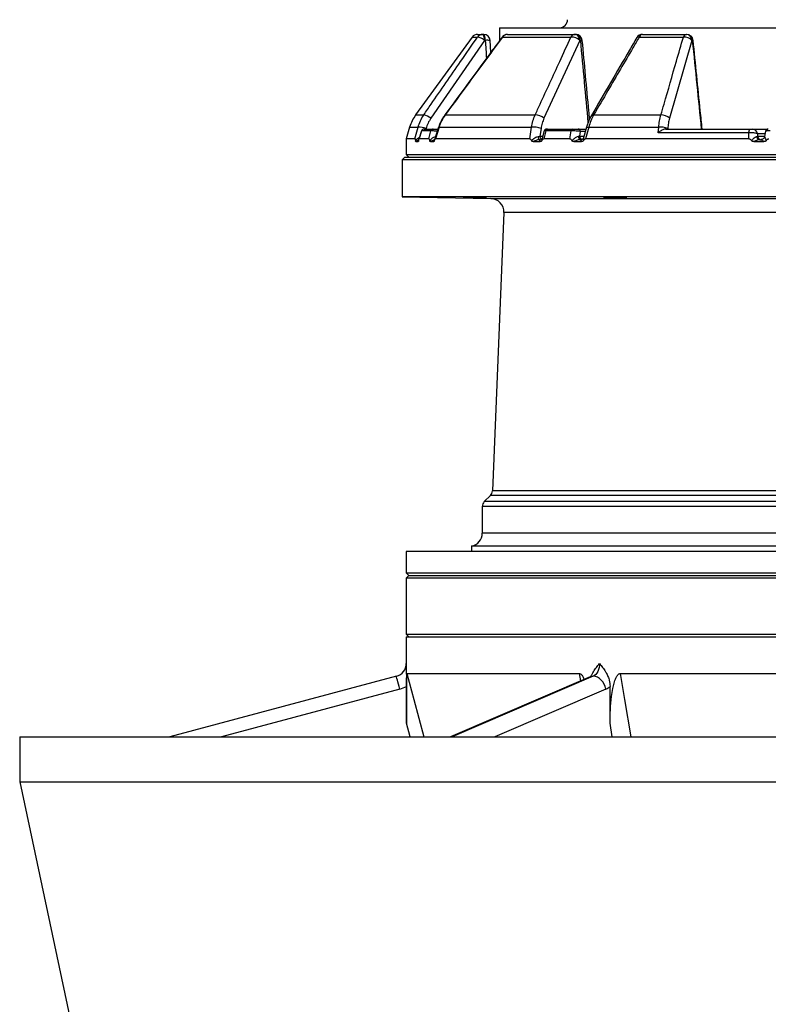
# Model space of a CAD drawing. Header units: millimetres. Extents: x 1225 to 2867, y 133 to 3867.
# Tile 4 of 11: x 1371 to 1932, y 1252 to 1991. Entities that reach past the tile are written whole.
import ezdxf

# ---------------------------------------------------------------- set-up
doc = ezdxf.new("R2010")
doc.units = ezdxf.units.MM

msp = doc.modelspace()

# ---------------------------------------------------------------- linework, layer by layer
at = {"color": 7, "linetype": 'Continuous', "lineweight": 25}
for p, q in [((1714.08, 1980), (1717.99, 1980)), ((1717.99, 1980), (1718.54, 1980)), ((1730.54, 1985), (1730.54, 1975.33)), ((1730.54, 1985), (2045.54, 1985)), ((1736.51, 1980), (1787.22, 1980)), ((1787.22, 1980), (1787.63, 1980)), ((1837.84, 1980), (1870.55, 1980)), ((1870.55, 1980), (1870.83, 1980)), ((1710.04, 1977.94), (1667.59, 1919.52)), ((1719.27, 1975.44), (1678.95, 1917.02)), ((1719.83, 1975.44), (1719.27, 1975.44)), ((1724.09, 1966.58), (1723.53, 1975.32)), ((1732.74, 1977.94), (1784.07, 1977.94)), ((1790.75, 1975.44), (1763.87, 1917.02)), ((1791.15, 1975.44), (1790.75, 1975.44)), ((1835.31, 1977.94), (1868.41, 1977.94)), ((1874.86, 1975.44), (1858, 1917.02)), ((1875.15, 1975.44), (1874.86, 1975.44)), ((1689.73, 1919.52), (1757.26, 1919.52)), ((1801.12, 1919.52), (1851.61, 1919.52)), ((1663.08, 1910.32), (1660.54, 1901.65)), ((1667.09, 1901.65), (1669.41, 1910.32)), ((1671.94, 1907.6), (1670.02, 1901.26)), ((1672.09, 1907.56), (1670.29, 1901.65)), ((1679.02, 1907.56), (1672.09, 1907.56)), ((1673.96, 1909), (1680.86, 1909)), ((1677.5, 1901.65), (1679.02, 1907.56)), ((1684.77, 1910.45), (1681.76, 1900.81)), ((1685.14, 1910.32), (1682.42, 1901.65)), ((1685.14, 1910.32), (1754.46, 1910.32)), ((1753.16, 1901.65), (1754.46, 1910.32)), ((1761.63, 1909.35), (1760.79, 1903.74)), ((1763.89, 1907.53), (1762.39, 1901.89)), ((1765.22, 1907.56), (1763.63, 1901.65)), ((1784.16, 1907.56), (1765.22, 1907.56)), ((1766.62, 1909), (1785.47, 1909)), ((1783.32, 1901.65), (1784.16, 1907.56)), ((1789.63, 1909), (1795.3, 1909)), ((1791.04, 1907.18), (1790.55, 1903.74)), ((1795.65, 1910.28), (1793.45, 1902.26)), ((1797.44, 1910.32), (1795.05, 1901.65)), ((1797.44, 1910.32), (1849.93, 1910.32)), ((1849.63, 1906.13), (1849.93, 1910.32)), ((1917.54, 1906.13), (1849.63, 1906.13)), ((1855.23, 1909), (1918.82, 1909)), ((1856.69, 1909.35), (1856.67, 1909)), ((1917.57, 1901.65), (1917.54, 1906.13)), ((1920.1, 1909), (1931.82, 1909)), ((1929.98, 1907.33), (1929.36, 1903.47)), ((1932.07, 1909), (1932, 1909)), ((1660.54, 1901.65), (1660.54, 1890)), ((1667.09, 1901.65), (1660.54, 1901.65)), ((1667.83, 1899.52), (1669.45, 1899.52)), ((1677.5, 1901.65), (1670.29, 1901.65)), ((1678.66, 1899.52), (1681.15, 1899.52)), ((1753.16, 1901.65), (1682.42, 1901.65)), ((1755.71, 1899.52), (1761.01, 1899.52)), ((1759.39, 1903.48), (1760.79, 1903.74)), ((1760.72, 1901), (1761.2, 1901)), ((1783.32, 1901.65), (1763.63, 1901.65)), ((1786.17, 1899.52), (1792.1, 1899.52)), ((1789.65, 1903.57), (1790.55, 1903.74)), ((1791.27, 1901), (1791.8, 1901)), ((1792.15, 1901), (1791.27, 1901)), ((1917.57, 1901.65), (1795.05, 1901.65)), ((1921.26, 1899.52), (1928.82, 1899.52)), ((1923.28, 1903.48), (1923.96, 1903.74)), ((1923.95, 1905.35), (1923.96, 1903.74)), ((1925.75, 1901), (1926.43, 1901)), ((1926.08, 1901), (1925.75, 1901)), ((1659.54, 1888), (1657.54, 1886)), ((1657.54, 1886), (1657.54, 1858)), ((2045.54, 1886), (1657.54, 1886)), ((1659.54, 1888), (2045.54, 1888)), ((1660.54, 1890), (1662.54, 1888)), ((1660.54, 1890), (2430.54, 1890)), ((1657.54, 1858), (1724, 1856.84)), ((2432.93, 1858), (1657.54, 1858)), ((1733.81, 1846.43), (1725.15, 1637.49)), ((1723.69, 1634.16), (1719, 1629.47)), ((1717.54, 1625.93), (1717.54, 1605.82)), ((1709.54, 1596.03), (1709.54, 1592)), ((2381.54, 1596.03), (1709.54, 1596.03)), ((1660.54, 1592), (1660.54, 1576)), ((2430.54, 1592), (1660.54, 1592)), ((1660.54, 1576), (1662.54, 1574)), ((1660.54, 1576), (2430.54, 1576)), ((1662.54, 1574), (1660.54, 1572)), ((1662.54, 1574), (2323.86, 1574)), ((1660.54, 1572), (1660.54, 1530)), ((2323.77, 1572), (1660.54, 1572)), ((1660.54, 1530), (1662.54, 1528)), ((1660.54, 1530), (2323.77, 1530)), ((1660.54, 1528), (1660.54, 1508.17)), ((1660.54, 1528), (2430.54, 1528)), ((1661.03, 1500.5), (1790.55, 1500.5)), ((1821.05, 1500.5), (2112.07, 1500.5)), ((1653.12, 1498.52), (1483.26, 1453)), ((1798.54, 1498.04), (1693.73, 1453)), ((1800.87, 1498.52), (1694.96, 1453)), ((1655.71, 1488.86), (1521.9, 1453)), ((1660.67, 1490.93), (1660.67, 1463.32)), ((1810.3, 1488.86), (1726.87, 1453)), ((1813.39, 1463.32), (1813.39, 1490.93)), ((1663.43, 1453), (1660.67, 1463.32)), ((1815.12, 1453), (1813.39, 1463.32)), ((1370.54, 1453), (1370.54, 1419.35)), ((1370.54, 1453), (2720.54, 1453)), ((1370.54, 1419.35), (1409.98, 1233.79)), ((1370.54, 1419.35), (2720.54, 1419.35))]:
    msp.add_line(p, q, dxfattribs=at)
at = {"color": 1, "linetype": 'Continuous', "lineweight": 25}
for p, q in [((1710.04, 1977.94), (1713.99, 1977.94)), ((1667.59, 1919.52), (1673.68, 1919.52)), ((1663.08, 1910.32), (1669.41, 1910.32)), ((1672.09, 1907.56), (1672.03, 1907.57)), ((1675.42, 1909.35), (1675.32, 1909)), ((1794.8, 1907.18), (1791.04, 1907.18)), ((1669.45, 1899.52), (1669.78, 1899.99)), ((1760.79, 1903.74), (1762.88, 1903.74)), ((1790.55, 1903.74), (1793.86, 1903.74)), ((1929.66, 1905.35), (1923.95, 1905.35)), ((1923.96, 1903.74), (1929.4, 1903.74)), ((1724, 1856.84), (2366.39, 1856.84)), ((2356.39, 1846.43), (1733.81, 1846.43)), ((2367.38, 1634.16), (1723.69, 1634.16)), ((2365.92, 1637.49), (1725.15, 1637.49)), ((2373.54, 1625.93), (1717.54, 1625.93)), ((2372.07, 1629.47), (1719, 1629.47)), ((2373.54, 1605.82), (1717.54, 1605.82)), ((1791.47, 1495.01), (1790.55, 1500.5))]:
    msp.add_line(p, q, dxfattribs=at)
at = {"color": 7, "linetype": 'Continuous', "lineweight": 25, "flags": 128}
for points in [[(1719.27, 1975.44), (1719.23, 1976.35), (1719.15, 1977.21), (1719.02, 1978), (1718.86, 1978.69), (1718.67, 1979.25), (1718.45, 1979.66), (1718.22, 1979.92), (1717.99, 1980)], [(1719.83, 1975.44), (1719.78, 1976.35), (1719.7, 1977.21), (1719.57, 1978), (1719.41, 1978.69), (1719.22, 1979.25), (1719.01, 1979.66), (1718.78, 1979.92), (1718.54, 1980)], [(1790.75, 1975.44), (1790.63, 1976.35), (1790.4, 1977.21), (1790.05, 1978), (1789.61, 1978.69), (1789.09, 1979.25), (1788.51, 1979.66), (1787.88, 1979.92), (1787.22, 1980)], [(1791.15, 1975.44), (1791.03, 1976.35), (1790.8, 1977.21), (1790.46, 1978), (1790.02, 1978.69), (1789.49, 1979.25), (1788.91, 1979.66), (1788.28, 1979.92), (1787.63, 1980)], [(1719.27, 1975.44), (1718.46, 1976.02), (1717.63, 1976.56), (1716.81, 1977.04), (1716.04, 1977.43), (1715.34, 1977.73), (1714.75, 1977.92), (1714.3, 1977.99), (1713.99, 1977.94)], [(1917.54, 1906.13), (1917.61, 1906.73), (1917.72, 1907.28), (1917.86, 1907.78), (1918.02, 1908.2), (1918.2, 1908.55), (1918.4, 1908.8), (1918.6, 1908.95), (1918.82, 1909)], [(1759.39, 1903.48), (1759.45, 1902.97), (1759.55, 1902.5), (1759.68, 1902.07), (1759.85, 1901.7), (1760.05, 1901.4), (1760.26, 1901.18), (1760.49, 1901.05), (1760.72, 1901)], [(1789.65, 1903.57), (1789.72, 1903.05), (1789.84, 1902.56), (1790, 1902.12), (1790.2, 1901.73), (1790.43, 1901.42), (1790.7, 1901.19), (1790.98, 1901.05), (1791.27, 1901)], [(1805.49, 1508.17), (1805.41, 1506.55), (1805.16, 1504.96), (1804.76, 1503.46), (1804.2, 1502.09), (1803.52, 1500.88), (1802.72, 1499.86), (1801.83, 1499.07), (1800.87, 1498.52)], [(1661.03, 1500.5), (1666.21, 1481.18), (1673.77, 1453)], [(1821.05, 1500.5), (1824.28, 1481.18), (1828.99, 1453)], [(1655.71, 1488.86), (1655.21, 1490.74), (1654.72, 1492.55), (1654.27, 1494.22), (1653.88, 1495.69), (1653.56, 1496.89), (1653.32, 1497.78), (1653.17, 1498.33), (1653.12, 1498.52)], [(1810.3, 1488.86), (1809.84, 1490.74), (1809.09, 1492.55), (1808.09, 1494.22), (1806.87, 1495.69), (1805.49, 1496.89), (1803.99, 1497.78), (1802.43, 1498.33), (1800.87, 1498.52)]]:
    msp.add_lwpolyline(points, dxfattribs=at)
at = {"color": 1, "linetype": 'Continuous', "lineweight": 25, "flags": 128}
for points in [[(1732.49, 1977.97), (1732.53, 1977.99), (1732.74, 1977.94)], [(1689.51, 1919.54), (1689.54, 1919.56), (1689.73, 1919.52)], [(1684.89, 1910.41), (1684.93, 1910.4), (1685.14, 1910.32)], [(1795.73, 1910.24), (1795.74, 1910.25), (1795.89, 1910.36), (1796.24, 1910.41), (1796.76, 1910.4), (1797.44, 1910.32)], [(1800.87, 1498.52), (1799.38, 1498.33), (1798.54, 1498.04)]]:
    msp.add_lwpolyline(points, dxfattribs=at)
at = {"color": 7, "linetype": 'Continuous', "lineweight": 25}
for centre, radius, start, end in [((1775.54, 1991), 6, 270, 0), ((1714.08, 1975), 5, 90, 144), ((1717.99, 1975.08), 4.92, 90.09828, 144.45402), ((1718.54, 1975), 5, 3.68299, 90), ((1736.51, 1975), 5, 90, 143.58241), ((1736.56, 1975.43), 4.57, 90.62605, 146.68936), ((1787.4, 1976.29), 3.72, 92.76614, 153.58846), ((1787.63, 1975), 5, 5.27964, 90), ((1837.84, 1975), 5, 90, 149.65747), ((1838.19, 1976.99), 3.03, 96.53928, 161.69458), ((1871.04, 1977.36), 2.69, 100.44624, 167.52201), ((1870.23, 1975.38), 4.63, 0.71434, 86.05312), ((1870.83, 1975), 5, 5.74222, 90), ((1870.52, 1975.38), 4.63, 0.71416, 86.0531), ((1784.54, 1969.03), 8.92, 45.89562, 92.99094), ((1869.07, 1970.06), 7.9, 42.83652, 94.73947), ((1691.87, 1901.89), 30, 144, 163.67069), ((1672.28, 1909.79), 9.83, 47.33283, 81.84639), ((1757.63, 1910.51), 9.02, 46.18728, 92.31544), ((1852.21, 1911.63), 7.91, 42.90301, 94.30855), ((1670.11, 1895.55), 14.79, 68.95853, 92.69867), ((1673.88, 1907), 2, 89.99434, 162.93102), ((1673.97, 1907.04), 1.96, 90.48628, 164.6156), ((1680.88, 1907.07), 1.93, 90.84711, 165.29482), ((1755.99, 1894.64), 15.76, 69.02331, 95.57579), ((1765.85, 1907), 2, 89.99651, 164.85805), ((1766.82, 1907.4), 1.61, 97.18105, 174.18665), ((1785.72, 1907.46), 1.56, 99.17224, 176.1966), ((1789.32, 1907.3), 1.73, 355.7454, 79.56777), ((1851.45, 1896.86), 13.55, 67.23463, 96.45229), ((1920.04, 1905.08), 3.92, 3.91638, 89.10217), ((1931.96, 1907), 2, 89.99984, 170.79532), ((1925.96, 1903.68), 2.69, 184.30896, 265.61037), ((1926.89, 1903.94), 2.94, 183.91571, 269.10409), ((1723.82, 1846.84), 10, 357.62642, 89), ((1720.16, 1637.69), 5, 315, 357.62642), ((1722.54, 1625.93), 5, 135, 180), ((1707.54, 1605.82), 10, 281.53696, 0), ((1650.54, 1508.17), 10, 285, 0), ((1650.54, 1508.17), 20, 285, 300.43062), ((1805.98, 1498.64), 10.7, 293.86445, 313.8915)]:
    msp.add_arc(centre, radius, start, end, dxfattribs=at)
at = {"color": 1, "linetype": 'Continuous', "lineweight": 25}
for centre, radius, start, end in [((1721.37, 1965.38), 10.18, 77.74646, 98.70345), ((1791.97, 1970.18), 5.32, 83.08525, 98.81822), ((1834.74, 1976.36), 1.68, 70.16363, 135.97873), ((1882.69, 1901.38), 74.44, 95.30439, 95.81579), ((1800.6, 1917.99), 1.62, 71.04591, 136.92906), ((1763.92, 1903.76), 3.13, 180.34591, 231.92106), ((1793.3, 1903.61), 2.76, 177.2239, 247.47147)]:
    msp.add_arc(centre, radius, start, end, dxfattribs=at)
for centre, major_axis, ratio, start_param, end_param in [((1972, 4870.78), (-125.49, 5516.4), 0.067633, 2.121808, 2.12469), ((1844.63, 4870.78), (-342.1, 5516.39), 0.049347, 2.120286, 2.133488)]:
    msp.add_ellipse(centre, major_axis=major_axis, ratio=ratio, start_param=start_param, end_param=end_param, dxfattribs=at)
at = {"color": 7, "linetype": 'Continuous', "lineweight": 25}
msp.add_ellipse((1787.36, 5316.45), major_axis=(-438.73, 5783.36), ratio=0.034827, start_param=2.184053, end_param=2.198197, dxfattribs=at)
for points, knots in [([(1673.68, 1919.52), (1675.52, 1922.2), (1684.73, 1935.58), (1698.16, 1955.06), (1709.77, 1971.85), (1713.99, 1977.94)], [0, 0, 0, 0, 0.137358, 0.686791, 1, 1, 1, 1]), ([(1732.49, 1977.97), (1730.17, 1974.82), (1715.81, 1955.37), (1701.51, 1935.87), (1689.52, 1919.53)], [0, 0, 0, 0, 0.161732, 1, 1, 1, 1]), ([(1732.74, 1977.94), (1730.77, 1975.27), (1720.91, 1961.91), (1706.57, 1942.44), (1694.22, 1925.63), (1689.73, 1919.52)], [0, 0, 0, 0, 0.137358, 0.68679, 1, 1, 1, 1]), ([(1757.26, 1919.52), (1758.49, 1922.2), (1764.62, 1935.58), (1773.55, 1955.06), (1781.27, 1971.85), (1784.07, 1977.94)], [0, 0, 0, 0, 0.137358, 0.686791, 1, 1, 1, 1]), ([(1798.08, 1916.54), (1797.89, 1918.54), (1796.06, 1938.18), (1794.24, 1957.82), (1792.61, 1975.46)], [0, 0, 0, 0, 0.101989, 1, 1, 1, 1]), ([(1833.53, 1977.53), (1831.68, 1974.38), (1820.3, 1954.93), (1808.94, 1935.43), (1799.43, 1919.09)], [0, 0, 0, 0, 0.161726, 1, 1, 1, 1]), ([(1835.31, 1977.94), (1833.74, 1975.27), (1825.9, 1961.91), (1814.5, 1942.44), (1804.69, 1925.63), (1801.12, 1919.52)], [0, 0, 0, 0, 0.137358, 0.68679, 1, 1, 1, 1]), ([(1851.61, 1919.52), (1852.39, 1922.21), (1856.25, 1935.65), (1861.85, 1955.12), (1866.68, 1971.9), (1868.41, 1977.94)], [0, 0, 0, 0, 0.137981, 0.689907, 1, 1, 1, 1]), ([(1882.52, 1909), (1882.06, 1913.53), (1879.82, 1935.69), (1877.59, 1957.86), (1875.81, 1975.5)], [0, 0, 0, 0, 0.204202, 1, 1, 1, 1]), ([(1669.41, 1910.32), (1669.92, 1911.93), (1670.95, 1915.19), (1672.76, 1918.06), (1673.68, 1919.52)], [0, 0, 0, 0, 0.492649, 1, 1, 1, 1]), ([(1678.95, 1917.02), (1678.21, 1915.84), (1676.71, 1913.45), (1675.85, 1910.73), (1675.42, 1909.35)], [0, 0, 0, 0, 0.492682, 1, 1, 1, 1]), ([(1689.52, 1919.53), (1688.98, 1918.77), (1687.85, 1917.16), (1686.46, 1914.5), (1685.45, 1912.22), (1685.05, 1910.81), (1684.93, 1910.4)], [0, 0, 0, 0, 0.273076, 0.572808, 0.875878, 1, 1, 1, 1]), ([(1689.73, 1919.52), (1688.79, 1918.11), (1686.88, 1915.24), (1685.73, 1911.98), (1685.14, 1910.32)], [0, 0, 0, 0, 0.492659, 1, 1, 1, 1]), ([(1754.46, 1910.32), (1754.77, 1911.93), (1755.41, 1915.19), (1756.64, 1918.06), (1757.26, 1919.52)], [0, 0, 0, 0, 0.492648, 1, 1, 1, 1]), ([(1763.87, 1917.02), (1763.38, 1915.84), (1762.39, 1913.45), (1761.89, 1910.73), (1761.63, 1909.35)], [0, 0, 0, 0, 0.492682, 1, 1, 1, 1]), ([(1799.42, 1919.09), (1798.99, 1918.31), (1798.07, 1916.67), (1796.93, 1913.96), (1796.14, 1911.78), (1795.82, 1910.5), (1795.76, 1910.23)], [0, 0, 0, 0, 0.2846005, 0.5985645, 0.9147687, 1, 1, 1, 1]), ([(1801.12, 1919.52), (1800.39, 1918.11), (1798.89, 1915.24), (1797.93, 1911.98), (1797.44, 1910.32)], [0, 0, 0, 0, 0.492659, 1, 1, 1, 1]), ([(1849.93, 1910.32), (1850.1, 1911.93), (1850.45, 1915.19), (1851.22, 1918.06), (1851.61, 1919.52)], [0, 0, 0, 0, 0.49263, 1, 1, 1, 1]), ([(1858, 1917.02), (1857.7, 1915.84), (1857.09, 1913.45), (1856.83, 1910.73), (1856.69, 1909.35)], [0, 0, 0, 0, 0.492636, 1, 1, 1, 1]), ([(1680.86, 1909), (1680.87, 1909), (1680.91, 1909), (1680.97, 1909), (1681.04, 1909), (1681.12, 1909), (1681.2, 1909), (1681.3, 1909), (1681.49, 1909), (1681.8, 1909), (1682.29, 1909), (1682.82, 1909), (1683.29, 1909), (1683.68, 1909), (1683.96, 1909), (1684.25, 1909), (1684.44, 1909), (1684.53, 1909)], [0, 0, 0, 0, 0.036141, 0.071976, 0.107622, 0.143198, 0.178824, 0.214619, 0.250701, 0.375166, 0.500292, 0.62459, 0.749917, 0.812387, 0.874546, 0.936912, 1, 1, 1, 1]), ([(1766.1, 1909), (1766.15, 1909), (1766.28, 1909), (1766.49, 1909), (1766.62, 1909)], [0, 0, 0, 0, 0.4070971, 1, 1, 1, 1]), ([(1791.04, 1907.18), (1790.59, 1907.24), (1789.68, 1907.36), (1787.96, 1907.5), (1786.25, 1907.58), (1784.97, 1907.59), (1784.35, 1907.57), (1784.16, 1907.56)], [0, 0, 0, 0, 0.2282487, 0.4588084, 0.6840068, 0.9010821, 1, 1, 1, 1]), ([(1785.47, 1909), (1785.51, 1909), (1785.59, 1909), (1785.73, 1909), (1785.86, 1909), (1786, 1909), (1786.14, 1909), (1786.29, 1909), (1786.57, 1909), (1787, 1909), (1787.58, 1909), (1788.15, 1909), (1788.61, 1909), (1788.95, 1909), (1789.19, 1909), (1789.42, 1909), (1789.56, 1909), (1789.63, 1909)], [0, 0, 0, 0, 0.036141, 0.071976, 0.107622, 0.143198, 0.178824, 0.214619, 0.250701, 0.375166, 0.500292, 0.62459, 0.749917, 0.812387, 0.874546, 0.936912, 1, 1, 1, 1]), ([(1855.23, 1909), (1854.79, 1908.95), (1853.81, 1908.84), (1852, 1907.97), (1850.59, 1906.97), (1849.8, 1906.28), (1849.64, 1906.13), (1849.63, 1906.13)], [0, 0, 0, 0, 0.231621, 0.521962, 0.898709, 0.997861, 1, 1, 1, 1]), ([(1923.95, 1905.35), (1923.74, 1905.48), (1923.31, 1905.73), (1922.03, 1906.02), (1920.47, 1906.18), (1918.9, 1906.22), (1917.95, 1906.15), (1917.54, 1906.13)], [0, 0, 0, 0, 0.212026, 0.427402, 0.638477, 0.841883, 1, 1, 1, 1]), ([(1918.82, 1909), (1918.9, 1909), (1919.09, 1909), (1919.41, 1909), (1919.72, 1909), (1919.97, 1909), (1920.06, 1909), (1920.1, 1909)], [0, 0, 0, 0, 0.156199, 0.356758, 0.566377, 0.783339, 1, 1, 1, 1]), ([(1667.09, 1901.65), (1667.13, 1901.63), (1667.22, 1901.56), (1667.36, 1901.03), (1667.44, 1900.51), (1667.49, 1900.2)], [0, 0, 0, 0, 0.2338714, 0.5482525, 1, 1, 1, 1]), ([(1667.83, 1899.52), (1667.77, 1899.53), (1667.68, 1899.56), (1667.56, 1899.79), (1667.51, 1900.07), (1667.49, 1900.2)], [0, 0, 0, 0, 0.411337, 0.7281, 1, 1, 1, 1]), ([(1669.83, 1900.22), (1669.81, 1900.09), (1669.76, 1899.84), (1669.62, 1899.57), (1669.52, 1899.54), (1669.45, 1899.52)], [0, 0, 0, 0, 0.256498, 0.511802, 1, 1, 1, 1]), ([(1669.83, 1900.22), (1669.86, 1900.39), (1669.93, 1900.78), (1670.05, 1901.27), (1670.18, 1901.6), (1670.26, 1901.64), (1670.29, 1901.65)], [0, 0, 0, 0, 0.247064, 0.560268, 0.827292, 1, 1, 1, 1]), ([(1677.5, 1901.65), (1677.56, 1901.63), (1677.7, 1901.57), (1677.92, 1901.06), (1678.04, 1900.54), (1678.12, 1900.22)], [0, 0, 0, 0, 0.23175, 0.535702, 1, 1, 1, 1]), ([(1678.66, 1899.52), (1678.57, 1899.53), (1678.43, 1899.56), (1678.24, 1899.8), (1678.16, 1900.08), (1678.12, 1900.22)], [0, 0, 0, 0, 0.41217, 0.7214304, 1, 1, 1, 1]), ([(1681.71, 1900.2), (1681.68, 1900.08), (1681.6, 1899.82), (1681.4, 1899.56), (1681.24, 1899.54), (1681.15, 1899.52)], [0, 0, 0, 0, 0.2662301, 0.5312031, 1, 1, 1, 1]), ([(1681.71, 1900.2), (1681.77, 1900.4), (1681.88, 1900.82), (1682.07, 1901.32), (1682.26, 1901.61), (1682.38, 1901.64), (1682.42, 1901.65)], [0, 0, 0, 0, 0.28937, 0.597332, 0.852872, 1, 1, 1, 1]), ([(1753.16, 1901.65), (1753.3, 1901.63), (1753.61, 1901.56), (1754.11, 1901.03), (1754.4, 1900.51), (1754.56, 1900.2)], [0, 0, 0, 0, 0.233872, 0.548254, 1, 1, 1, 1]), ([(1754.56, 1900.2), (1755.1, 1900.76), (1756.08, 1901.78), (1757.74, 1902.99), (1758.85, 1903.32), (1759.39, 1903.48)], [0, 0, 0, 0, 0.37935, 0.701288, 1, 1, 1, 1]), ([(1755.71, 1899.52), (1755.54, 1899.53), (1755.23, 1899.56), (1754.82, 1899.79), (1754.64, 1900.07), (1754.56, 1900.2)], [0, 0, 0, 0, 0.4113315, 0.7281021, 1, 1, 1, 1]), ([(1760.72, 1901), (1760.13, 1900.95), (1758.89, 1900.83), (1757.18, 1900.23), (1756.17, 1899.74), (1755.71, 1899.52)], [0, 0, 0, 0, 0.340166, 0.706468, 1, 1, 1, 1]), ([(1761.01, 1899.52), (1760.94, 1899.68), (1760.7, 1900.18), (1760.57, 1900.82), (1761.01, 1900.95), (1761.2, 1901)], [0, 0, 0, 0, 0.215049, 0.662837, 1, 1, 1, 1]), ([(1762.22, 1900.22), (1762.14, 1900.09), (1761.98, 1899.84), (1761.56, 1899.57), (1761.23, 1899.54), (1761.01, 1899.52)], [0, 0, 0, 0, 0.256502, 0.511807, 1, 1, 1, 1]), ([(1762.41, 1901.92), (1762.4, 1901.88), (1762.38, 1901.78), (1762.04, 1901.31), (1761.54, 1901.03), (1761.2, 1901), (1761.21, 1901), (1761.21, 1901)], [0, 0, 0, 0, 0.204858, 0.482981, 0.767238, 0.983982, 1, 1, 1, 1]), ([(1762.22, 1900.22), (1762.31, 1900.39), (1762.51, 1900.78), (1762.87, 1901.27), (1763.27, 1901.6), (1763.53, 1901.64), (1763.63, 1901.65)], [0, 0, 0, 0, 0.2470619, 0.5602636, 0.8272865, 1, 1, 1, 1]), ([(1783.32, 1901.65), (1783.47, 1901.63), (1783.81, 1901.57), (1784.36, 1901.06), (1784.66, 1900.54), (1784.85, 1900.22)], [0, 0, 0, 0, 0.23176, 0.535702, 1, 1, 1, 1]), ([(1784.85, 1900.22), (1785.3, 1900.69), (1786.3, 1901.73), (1787.94, 1903.02), (1789.14, 1903.4), (1789.65, 1903.57)], [0, 0, 0, 0, 0.313571, 0.705341, 1, 1, 1, 1]), ([(1786.17, 1899.52), (1785.97, 1899.53), (1785.61, 1899.56), (1785.14, 1899.8), (1784.95, 1900.08), (1784.85, 1900.22)], [0, 0, 0, 0, 0.41217, 0.721425, 1, 1, 1, 1]), ([(1791.27, 1901), (1790.68, 1900.95), (1789.32, 1900.82), (1787.57, 1900.18), (1786.51, 1899.68), (1786.17, 1899.52)], [0, 0, 0, 0, 0.337163, 0.784951, 1, 1, 1, 1]), ([(1792.1, 1899.52), (1791.96, 1899.74), (1791.64, 1900.23), (1791.4, 1900.83), (1791.67, 1900.95), (1791.8, 1901)], [0, 0, 0, 0, 0.293532, 0.659834, 1, 1, 1, 1]), ([(1793.56, 1902.33), (1793.56, 1902.32), (1793.54, 1902.25), (1793.36, 1901.83), (1792.86, 1901.31), (1792.21, 1901.02), (1791.93, 1901.01), (1791.81, 1901.01)], [0, 0, 0, 0, 0.029616, 0.263993, 0.541764, 0.815833, 1, 1, 1, 1]), ([(1793.42, 1900.2), (1793.33, 1900.08), (1793.15, 1899.82), (1792.69, 1899.56), (1792.33, 1899.54), (1792.1, 1899.52)], [0, 0, 0, 0, 0.266223, 0.531199, 1, 1, 1, 1]), ([(1793.42, 1900.2), (1793.55, 1900.4), (1793.8, 1900.82), (1794.24, 1901.32), (1794.68, 1901.61), (1794.95, 1901.64), (1795.05, 1901.65)], [0, 0, 0, 0, 0.289366, 0.597332, 0.852863, 1, 1, 1, 1]), ([(1917.57, 1901.65), (1917.77, 1901.63), (1918.23, 1901.56), (1918.95, 1901.03), (1919.36, 1900.51), (1919.6, 1900.2)], [0, 0, 0, 0, 0.23387, 0.548253, 1, 1, 1, 1]), ([(1919.6, 1900.2), (1920.07, 1900.76), (1920.93, 1901.78), (1922.22, 1902.99), (1922.93, 1903.32), (1923.28, 1903.48)], [0, 0, 0, 0, 0.379349, 0.701286, 1, 1, 1, 1]), ([(1921.26, 1899.52), (1921.01, 1899.53), (1920.56, 1899.56), (1919.97, 1899.79), (1919.72, 1900.07), (1919.6, 1900.2)], [0, 0, 0, 0, 0.411337, 0.728097, 1, 1, 1, 1]), ([(1925.75, 1901), (1925.3, 1900.95), (1924.36, 1900.83), (1922.76, 1900.23), (1921.72, 1899.74), (1921.26, 1899.52)], [0, 0, 0, 0, 0.34017, 0.706467, 1, 1, 1, 1]), ([(1928.2, 1901.62), (1927.99, 1901.47), (1927.56, 1901.18), (1926.93, 1901.01), (1926.54, 1901.02), (1926.43, 1901.02)], [0, 0, 0, 0, 0.393135, 0.816312, 1, 1, 1, 1]), ([(1928.82, 1899.52), (1928.58, 1899.68), (1927.84, 1900.18), (1926.86, 1900.82), (1926.56, 1900.95), (1926.43, 1901)], [0, 0, 0, 0, 0.215046, 0.662831, 1, 1, 1, 1]), ([(1929.35, 1903.48), (1929.34, 1903.4), (1929.3, 1903.03), (1928.99, 1902.41), (1928.59, 1901.85), (1928.26, 1901.66), (1928.2, 1901.62)], [0, 0, 0, 0, 0.114865, 0.495021, 0.900069, 1, 1, 1, 1]), ([(1930.52, 1900.22), (1930.41, 1900.09), (1930.19, 1899.84), (1929.6, 1899.57), (1929.12, 1899.54), (1928.82, 1899.52)], [0, 0, 0, 0, 0.256497, 0.511803, 1, 1, 1, 1]), ([(1929.39, 1903.57), (1929.39, 1903.4), (1929.4, 1903.02), (1929.87, 1901.73), (1930.32, 1900.69), (1930.52, 1900.22)], [0, 0, 0, 0, 0.294661, 0.68643, 1, 1, 1, 1]), ([(1930.52, 1900.22), (1930.64, 1900.39), (1930.93, 1900.78), (1931.44, 1901.27), (1932, 1901.6), (1932.37, 1901.64), (1932.51, 1901.65)], [0, 0, 0, 0, 0.247064, 0.560266, 0.827291, 1, 1, 1, 1]), ([(1718.13, 1857.29), (1717.37, 1857.3), (1715.84, 1857.31), (1712.92, 1857.36), (1709.94, 1857.41), (1707.18, 1857.46), (1704.95, 1857.51), (1703.51, 1857.55), (1703.03, 1857.57), (1703.55, 1857.58), (1705.01, 1857.57), (1707.26, 1857.55), (1710.04, 1857.51), (1713.03, 1857.46), (1715.9, 1857.41), (1718.32, 1857.36), (1720.02, 1857.32), (1720.82, 1857.29), (1720.61, 1857.27), (1719.59, 1857.27), (1718.54, 1857.28), (1718.13, 1857.29)], [0, 0, 0, 0, 0.053687, 0.107373, 0.161066, 0.214765, 0.268466, 0.322163, 0.375853, 0.429536, 0.483214, 0.536891, 0.590573, 0.644263, 0.697959, 0.75166, 0.805359, 0.859053, 0.912738, 0.966416, 1, 1, 1, 1]), ([(1819.61, 1857.29), (1818.63, 1857.3), (1816.68, 1857.31), (1813.76, 1857.36), (1811.27, 1857.41), (1809.45, 1857.46), (1808.52, 1857.51), (1808.59, 1857.55), (1809.65, 1857.57), (1811.57, 1857.58), (1814.15, 1857.57), (1817.08, 1857.55), (1820.05, 1857.51), (1822.71, 1857.46), (1824.76, 1857.41), (1825.98, 1857.36), (1826.23, 1857.32), (1825.47, 1857.29), (1823.8, 1857.27), (1821.71, 1857.27), (1820.19, 1857.28), (1819.61, 1857.29)], [0, 0, 0, 0, 0.0536869, 0.1073735, 0.1610661, 0.2147654, 0.268466, 0.322163, 0.3758535, 0.4295359, 0.4832138, 0.5368912, 0.5905733, 0.6442628, 0.6979595, 0.7516598, 0.8053596, 0.8590526, 0.9127378, 0.9664161, 1, 1, 1, 1]), ([(1660.54, 1508.17), (1660.54, 1508.17), (1660.54, 1507.17), (1660.54, 1505.18), (1660.57, 1502.2), (1660.61, 1499.12), (1660.64, 1496.26), (1660.66, 1493.49), (1660.66, 1491.79), (1660.67, 1490.93)], [0, 0, 0, 0, 0.000987, 0.207693, 0.415092, 0.581303, 0.751281, 0.873935, 1, 1, 1, 1]), ([(1800.1, 1500.15), (1800.4, 1500.75), (1801.28, 1502.54), (1803.14, 1505.17), (1804.7, 1507.17), (1805.49, 1508.17), (1805.49, 1508.17)], [0, 0, 0, 0, 0.200391, 0.598923, 0.998098, 1, 1, 1, 1]), ([(1805.49, 1508.17), (1805.5, 1508.17), (1806.29, 1507.17), (1807.87, 1505.18), (1809.95, 1502.19), (1811.6, 1499.1), (1812.66, 1496.24), (1813.28, 1493.48), (1813.35, 1491.78), (1813.39, 1490.93)], [0, 0, 0, 0, 0.000988, 0.208212, 0.415101, 0.583378, 0.751287, 0.875715, 1, 1, 1, 1]), ([(1660.67, 1463.32), (1660.67, 1466.66), (1660.67, 1473.36), (1660.7, 1482.05), (1660.74, 1488.74), (1660.78, 1493.37), (1660.83, 1496.68), (1660.89, 1498.88), (1660.95, 1499.97), (1660.99, 1500.44), (1661.02, 1500.48), (1661.03, 1500.5)], [0, 0, 0, 0, 0.251109, 0.502088, 0.65526, 0.762031, 0.863444, 0.922738, 0.957933, 0.983456, 1, 1, 1, 1]), ([(1790.55, 1500.5), (1790.8, 1500.46), (1791.38, 1500.36), (1792.33, 1499.47), (1793.23, 1498.01), (1793.69, 1496.69), (1793.91, 1496.06)], [0, 0, 0, 0, 0.154967, 0.344504, 0.684092, 1, 1, 1, 1]), ([(1800.05, 1500.18), (1799.99, 1500.05), (1799.76, 1499.55), (1799.35, 1498.94), (1798.88, 1498.36), (1798.58, 1498.07), (1798.46, 1498.01), (1798.48, 1498.02), (1798.48, 1498.02)], [0, 0, 0, 0, 0.075186, 0.301339, 0.526452, 0.754303, 0.990376, 1, 1, 1, 1]), ([(1813.39, 1463.32), (1813.44, 1466.66), (1813.53, 1473.36), (1814.32, 1482.05), (1815.36, 1488.74), (1816.43, 1493.37), (1817.53, 1496.68), (1818.69, 1498.88), (1819.65, 1499.97), (1820.42, 1500.44), (1820.88, 1500.48), (1821.05, 1500.5)], [0, 0, 0, 0, 0.251109, 0.502088, 0.65526, 0.762031, 0.863444, 0.922738, 0.957933, 0.983456, 1, 1, 1, 1])]:
    msp.add_open_spline(points, degree=3, knots=knots, dxfattribs=at)
at = {"color": 1, "linetype": 'Continuous', "lineweight": 25}
for points, knots in [([(1683.79, 1907.3), (1683.64, 1907.32), (1682.91, 1907.4), (1681.62, 1907.5), (1680.21, 1907.58), (1679.38, 1907.59), (1679.11, 1907.57), (1679.02, 1907.56)], [0, 0, 0, 0, 0.073095, 0.35001, 0.620482, 0.881196, 1, 1, 1, 1]), ([(1765.22, 1907.56), (1764.9, 1907.57), (1764.26, 1907.59), (1763.88, 1907.56), (1763.95, 1907.52), (1763.96, 1907.51)], [0, 0, 0, 0, 0.4512289, 0.9017953, 1, 1, 1, 1]), ([(1933.46, 1907.56), (1932.96, 1907.57), (1931.96, 1907.59), (1930.83, 1907.54), (1930.11, 1907.45), (1930.05, 1907.36), (1930.02, 1907.32)], [0, 0, 0, 0, 0.260513, 0.520645, 0.780336, 1, 1, 1, 1]), ([(1667.49, 1900.2), (1667.95, 1900.74), (1668.81, 1901.74), (1669.87, 1902.7), (1670.51, 1902.92), (1670.52, 1902.92)], [0, 0, 0, 0, 0.533763, 0.98675, 1, 1, 1, 1]), ([(1669.9, 1900.59), (1669.52, 1900.46), (1668.73, 1900.17), (1668.14, 1899.74), (1667.83, 1899.52)], [0, 0, 0, 0, 0.471878, 1, 1, 1, 1]), ([(1678.12, 1900.22), (1678.52, 1900.68), (1679.42, 1901.73), (1680.91, 1902.94), (1682.14, 1903.29), (1682.58, 1903.42)], [0, 0, 0, 0, 0.338587, 0.761612, 1, 1, 1, 1]), ([(1681.76, 1900.81), (1681.65, 1900.8), (1680.75, 1900.69), (1679.72, 1900.17), (1678.92, 1899.68), (1678.66, 1899.52)], [0, 0, 0, 0, 0.092415, 0.705548, 1, 1, 1, 1]), ([(1681.15, 1899.52), (1681.23, 1899.75), (1681.35, 1900.08), (1681.67, 1900.31), (1681.76, 1900.38)], [0, 0, 0, 0, 0.689861, 1, 1, 1, 1]), ([(1762.45, 1901.87), (1762.42, 1901.78), (1762.22, 1901.32), (1762.22, 1900.71), (1762.22, 1900.22)], [0, 0, 0, 0, 0.202779, 1, 1, 1, 1]), ([(1793.58, 1902.23), (1793.54, 1902.09), (1793.35, 1901.54), (1793.39, 1900.78), (1793.42, 1900.2)], [0, 0, 0, 0, 0.2443468, 1, 1, 1, 1])]:
    msp.add_open_spline(points, degree=3, knots=knots, dxfattribs=at)

doc.saveas('drawing.dxf')
